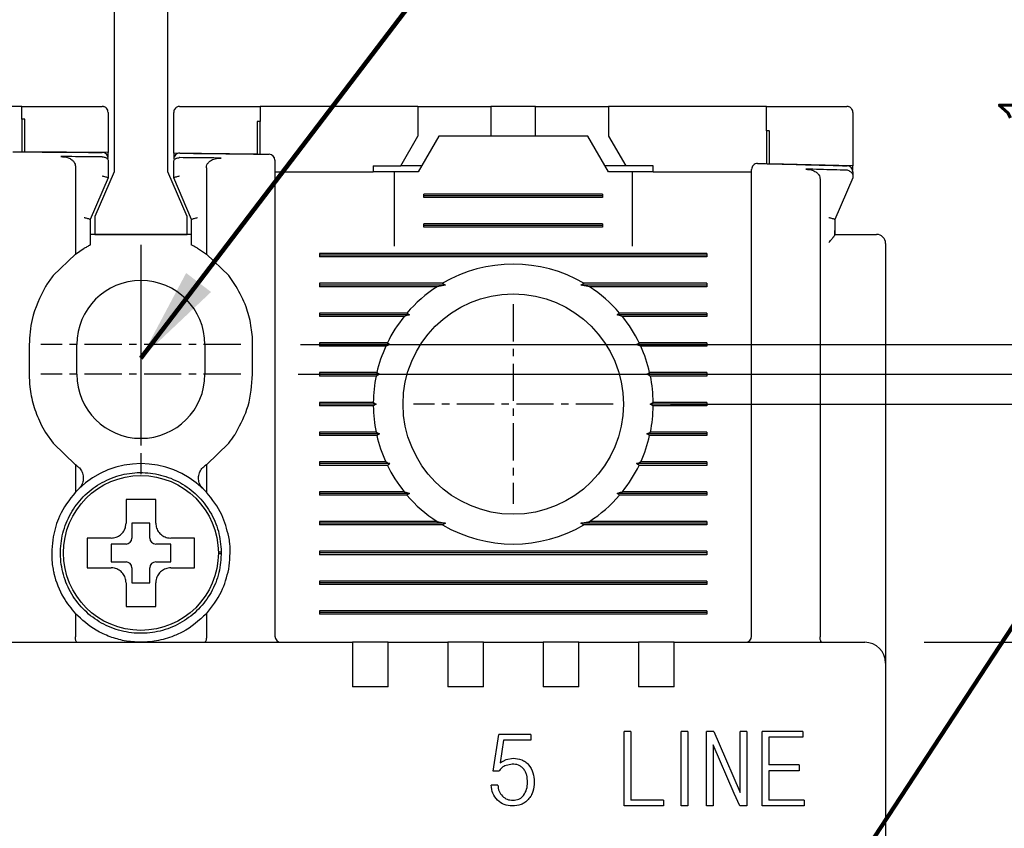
# Model space of a CAD drawing. Extents: x -417 to 993, y -1918 to 617.
# Tile 20 of 25: x 537 to 570, y 509 to 536. Entities that reach past the tile are written whole.
import ezdxf

# ---------------------------------------------------------------- set-up
doc = ezdxf.new("R2010")
doc.units = 0
doc.header["$MEASUREMENT"] = 0
doc.linetypes.add('CENTER', pattern=[2, 1.25, -0.25, 0.25, -0.25])
doc.layers.get('0').update_dxf_attribs({"linetype": 'CONTINUOUS'})
doc.layers.add('cen', color=1, linetype='CENTER')
doc.layers.add('di', color=3, linetype='CONTINUOUS')
doc.styles.add('KIM', font='ROMANS.shx', dxfattribs={"height": 5, "bigfont": 'GSG1.shx'})
doc.styles.get("Standard").update_dxf_attribs({"font": 'romans.shx', "height": 2, "bigfont": 'hgs.shx'})
doc.dimstyles.get("Standard").update_dxf_attribs({"dimscale": 0, "dimtxt": 2, "dimasz": 2, "dimexe": 0.5, "dimexo": 0.5, "dimgap": 1, "dimtad": 1, "dimdsep": 46, "dimtxsty": 'Standard', "dimcen": 0, "dimclrd": 3, "dimclre": 3, "dimclrt": 3, "dimadec": 0, "dimazin": 2, "dimtp": 0.1, "dimtm": 0.1, "dimtfac": 1, "dimtmove": 0, "dimatfit": 3, "dimfxl": 0, "dimtolj": 1, "dimarcsym": 0})
doc.dimstyles.new('STANDARD$0', dxfattribs={"dimtxt": 5, "dimasz": 5, "dimexe": 1, "dimexo": 2, "dimgap": 2, "dimtad": 1, "dimdec": 4, "dimzin": 12, "dimdsep": 46, "dimtxsty": 'KIM', "dimcen": -1, "dimdle": 0.1, "dimadec": 0, "dimazin": 0, "dimtfac": 1, "dimtdec": 4, "dimtmove": 0, "dimatfit": 3, "dimfxl": 0, "dimtolj": 1, "dimtzin": 0, "dimarcsym": 0})

# ---------------------------------------------------------------- blocks, each defined once
blk = doc.blocks.new('*D1071')
at = {"layer": 'di'}
for p, q in [((558.786, 522.894), (605.272, 522.894)), ((603.272, 520.094), (603.272, 445.694)), ((558.786, 442.894), (605.272, 442.894))]:
    blk.add_line(p, q, dxfattribs=at)
for points in [[(602.805, 520.094), (603.738, 520.094), (603.272, 522.894)], [(602.805, 445.694), (603.738, 445.694), (603.272, 442.894)]]:
    blk.add_solid(points, dxfattribs=at)
at = {"layer": 'di', "insert": (600.272, 482.894), "char_height": 2, "attachment_point": 5, "rotation": 90}
blk.add_mtext('\\A1;80', dxfattribs=at)
blk = doc.blocks.new('*D1072')
at = {"layer": 'di'}
for p, q in [((567.309, 514.894), (595.272, 514.894)), ((593.272, 512.094), (593.272, 453.694)), ((567.309, 450.894), (595.272, 450.894))]:
    blk.add_line(p, q, dxfattribs=at)
for points in [[(592.805, 512.094), (593.738, 512.094), (593.272, 514.894)], [(592.805, 453.694), (593.738, 453.694), (593.272, 450.894)]]:
    blk.add_solid(points, dxfattribs=at)
at = {"layer": 'di', "insert": (590.272, 482.894), "char_height": 2, "attachment_point": 5, "rotation": 90}
blk.add_mtext('\\A1;64', dxfattribs=at)
blk = doc.blocks.new('*D1063')
at = {"layer": 'di'}
for p, q in [((546.364, 524.894), (615.72, 524.894)), ((613.72, 522.094), (613.72, 443.694)), ((546.286, 440.894), (615.72, 440.894))]:
    blk.add_line(p, q, dxfattribs=at)
for points in [[(613.254, 522.094), (614.187, 522.094), (613.72, 524.894)], [(613.254, 443.694), (614.187, 443.694), (613.72, 440.894)]]:
    blk.add_solid(points, dxfattribs=at)
at = {"layer": 'di', "insert": (610.72, 482.894), "char_height": 2, "attachment_point": 5, "rotation": 90}
blk.add_mtext('\\A1;84', dxfattribs=at)
blk = doc.blocks.new('*D1067')
at = {"layer": 'di'}
for p, q in [((573.823, 527.694), (573.823, 535.089)), ((546.364, 524.894), (575.823, 524.894)), ((573.823, 523.894), (573.823, 524.894)), ((546.286, 523.894), (575.823, 523.894)), ((573.823, 521.094), (573.823, 518.294))]:
    blk.add_line(p, q, dxfattribs=at)
for points in [[(573.356, 527.694), (574.29, 527.694), (573.823, 524.894)], [(573.356, 521.094), (574.29, 521.094), (573.823, 523.894)]]:
    blk.add_solid(points, dxfattribs=at)
at = {"layer": 'di', "insert": (570.823, 532.851), "char_height": 2, "attachment_point": 5, "rotation": 90}
blk.add_mtext('\\A1;1', dxfattribs=at)
blk = doc.blocks.new('12323')
for p, q in [((3792.299, 1407.975), (3790.799, 1407.325)), ((3792.899, 1407.975), (3792.299, 1407.975)), ((3792.899, 1404.875), (3792.899, 1407.975)), ((3790.799, 1407.325), (3742.999, 1407.325)), ((3742.999, 1405.525), (3790.799, 1405.525)), ((3742.999, 1405.525), (3790.799, 1405.525)), ((3790.799, 1405.525), (3792.299, 1404.875)), ((3792.299, 1404.875), (3792.899, 1404.875))]:
    blk.add_line(p, q)

msp = doc.modelspace()

# ---------------------------------------------------------------- linework, layer by layer
for p, q in [((537.009, 532.894), (531.709, 532.894)), ((537.009, 532.466), (537.009, 532.894)), ((545.009, 532.894), (545.009, 532.391)), ((550.309, 532.894), (545.009, 532.894)), ((550.309, 532.894), (550.309, 531.894)), ((550.309, 532.894), (552.259, 532.894)), ((552.259, 532.894), (552.759, 532.894)), ((552.759, 532.894), (552.759, 531.894)), ((554.259, 532.894), (552.759, 532.894)), ((554.259, 531.894), (554.259, 532.894)), ((554.259, 532.894), (554.759, 532.894)), ((554.759, 532.894), (556.709, 532.894)), ((556.709, 532.894), (556.709, 531.894)), ((562.009, 532.894), (556.709, 532.894)), ((562.009, 532.07), (562.009, 532.894)), ((539.909, 532.694), (539.909, 531.345)), ((542.109, 531.324), (542.109, 532.694)), ((564.909, 532.694), (564.909, 530.894)), ((537.009, 532.466), (537.009, 531.366)), ((537.109, 531.366), (537.109, 532.466)), ((544.909, 532.392), (544.909, 531.292)), ((545.009, 531.291), (545.009, 532.391)), ((549.732, 530.894), (550.309, 531.894)), ((551.009, 531.894), (550.317, 530.694)), ((556.009, 531.894), (551.009, 531.894)), ((556.702, 530.694), (556.009, 531.894)), ((556.709, 531.894), (557.287, 530.894)), ((562.009, 532.07), (562.009, 530.97)), ((562.109, 530.968), (562.109, 532.067)), ((539.909, 531.345), (537.109, 531.366)), ((539.711, 531.198), (539.709, 531.198)), ((539.909, 531.197), (539.909, 531.345)), ((542.109, 531.324), (542.109, 531.173)), ((544.909, 531.292), (542.109, 531.324)), ((538.809, 530.882), (538.809, 527.931)), ((539.909, 531.066), (539.909, 530.494)), ((542.109, 530.494), (542.109, 531.041)), ((542.311, 531.173), (542.309, 531.173)), ((548.809, 530.894), (548.809, 530.694)), ((548.809, 530.894), (549.732, 530.894)), ((550.432, 530.894), (549.732, 530.894)), ((557.287, 530.894), (556.587, 530.894)), ((558.209, 530.894), (557.287, 530.894)), ((558.209, 530.694), (558.209, 530.894)), ((564.909, 530.894), (562.109, 530.968)), ((564.909, 530.75), (564.909, 530.894)), ((543.209, 530.836), (543.209, 527.931)), ((545.509, 530.694), (548.809, 530.694)), ((549.509, 530.694), (548.809, 530.694)), ((549.509, 530.694), (549.509, 528.194)), ((550.317, 530.694), (549.509, 530.694)), ((557.509, 530.694), (556.702, 530.694)), ((558.209, 530.694), (557.509, 530.694)), ((557.509, 528.194), (557.509, 530.694)), ((558.209, 530.694), (561.509, 530.694)), ((539.909, 530.494), (539.309, 529.094)), ((539.909, 530.494), (539.909, 530.494)), ((542.709, 529.094), (542.109, 530.494)), ((542.109, 530.494), (542.109, 530.494)), ((545.509, 530.205), (545.509, 515.094)), ((563.809, 530.456), (563.809, 515.08)), ((564.909, 530.494), (564.309, 529.094)), ((550.509, 529.836), (550.509, 529.951)), ((556.509, 529.951), (550.509, 529.951)), ((556.509, 529.894), (550.509, 529.894)), ((556.509, 529.951), (556.509, 529.836)), ((561.509, 515.094), (561.509, 529.895)), ((556.509, 529.836), (550.509, 529.836)), ((539.309, 529.094), (539.309, 528.236)), ((539.309, 529.094), (539.309, 529.094)), ((542.709, 528.236), (542.709, 529.094)), ((542.709, 529.094), (542.709, 529.094)), ((550.509, 528.836), (550.509, 528.951)), ((556.509, 528.951), (550.509, 528.951)), ((556.509, 528.894), (550.509, 528.894)), ((556.509, 528.951), (556.509, 528.836)), ((564.309, 529.094), (564.309, 528.727)), ((564.309, 529.094), (564.309, 529.094)), ((542.709, 528.594), (539.309, 528.594)), ((556.509, 528.836), (550.509, 528.836)), ((564.309, 528.58), (564.308, 528.58)), ((564.309, 528.727), (564.309, 528.58)), ((564.309, 528.594), (565.309, 528.594)), ((566.009, 528.294), (566.009, 515.021)), ((538.809, 527.931), (538.059, 527.209)), ((538.809, 527.931), (539.109, 528.127)), ((542.909, 528.127), (543.209, 527.931)), ((543.959, 527.209), (543.209, 527.931)), ((547.009, 527.951), (547.009, 527.836)), ((560.009, 527.951), (547.009, 527.951)), ((560.009, 527.894), (547.009, 527.894)), ((560.009, 527.951), (560.009, 527.836)), ((560.009, 527.836), (547.009, 527.836)), ((544.209, 526.849), (543.959, 527.209)), ((551.138, 526.951), (547.009, 526.951)), ((547.009, 526.951), (547.009, 526.836)), ((551.238, 526.894), (547.009, 526.894)), ((551.238, 526.894), (550.95, 526.836)), ((551.138, 526.951), (551.238, 526.894)), ((555.781, 526.894), (555.881, 526.951)), ((560.009, 526.894), (555.781, 526.894)), ((556.068, 526.836), (555.781, 526.894)), ((560.009, 526.951), (555.881, 526.951)), ((560.009, 526.951), (560.009, 526.836)), ((550.95, 526.836), (547.009, 526.836)), ((560.009, 526.836), (556.068, 526.836)), ((549.94, 525.951), (547.009, 525.951)), ((547.009, 525.951), (547.009, 525.836)), ((560.009, 525.951), (557.079, 525.951)), ((560.009, 525.951), (560.009, 525.836)), ((550.022, 525.894), (547.009, 525.894)), ((549.844, 525.836), (547.009, 525.836)), ((551.109, 525.694), (551.11, 525.71)), ((555.909, 525.71), (555.909, 525.694)), ((560.009, 525.894), (556.997, 525.894)), ((560.009, 525.836), (557.175, 525.836)), ((549.284, 524.951), (547.009, 524.951)), ((547.009, 524.951), (547.009, 524.836)), ((560.009, 524.951), (557.735, 524.951)), ((560.009, 524.951), (560.009, 524.836)), ((537.259, 524.894), (537.259, 523.894)), ((538.859, 523.894), (538.859, 524.894)), ((543.159, 524.894), (543.159, 523.894)), ((544.759, 523.894), (544.759, 524.894)), ((549.367, 524.894), (547.009, 524.894)), ((549.229, 524.836), (547.009, 524.836)), ((560.009, 524.894), (557.652, 524.894)), ((560.009, 524.836), (557.789, 524.836)), ((548.93, 523.951), (547.009, 523.951)), ((547.009, 523.951), (547.009, 523.836)), ((548.93, 523.951), (549.019, 523.894)), ((557.999, 523.894), (558.089, 523.951)), ((560.009, 523.951), (558.089, 523.951)), ((560.009, 523.951), (560.009, 523.836)), ((549.019, 523.894), (547.009, 523.894)), ((548.905, 523.836), (547.009, 523.836)), ((549.019, 523.894), (548.905, 523.836)), ((558.114, 523.836), (557.999, 523.894)), ((560.009, 523.894), (557.999, 523.894)), ((560.009, 523.836), (558.114, 523.836)), ((548.81, 522.951), (547.009, 522.951)), ((547.009, 522.951), (547.009, 522.836)), ((548.81, 522.951), (548.909, 522.894)), ((558.109, 522.894), (558.209, 522.951)), ((560.009, 522.951), (558.209, 522.951)), ((560.009, 522.951), (560.009, 522.836)), ((548.909, 522.894), (547.009, 522.894)), ((548.81, 522.836), (547.009, 522.836)), ((548.909, 522.894), (548.81, 522.836)), ((558.209, 522.836), (558.109, 522.894)), ((560.009, 522.894), (558.109, 522.894)), ((560.009, 522.836), (558.209, 522.836)), ((537.809, 521.939), (538.059, 521.579)), ((548.905, 521.951), (547.009, 521.951)), ((547.009, 521.951), (547.009, 521.836)), ((548.905, 521.951), (549.019, 521.894)), ((557.999, 521.894), (558.114, 521.951)), ((560.009, 521.951), (558.114, 521.951)), ((560.009, 521.951), (560.009, 521.836)), ((549.019, 521.894), (547.009, 521.894)), ((548.93, 521.836), (547.009, 521.836)), ((549.019, 521.894), (548.93, 521.836)), ((560.009, 521.894), (557.999, 521.894)), ((558.089, 521.836), (557.999, 521.894)), ((560.009, 521.836), (558.089, 521.836)), ((538.059, 521.579), (538.809, 520.857)), ((543.209, 520.857), (543.959, 521.579)), ((549.229, 520.951), (547.009, 520.951)), ((547.009, 520.951), (547.009, 520.836)), ((560.009, 520.951), (557.789, 520.951)), ((560.009, 520.951), (560.009, 520.836)), ((538.809, 520.857), (538.809, 519.933)), ((538.862, 520.819), (538.809, 520.857)), ((543.209, 520.857), (543.157, 520.819)), ((543.209, 520.857), (543.209, 519.933)), ((549.367, 520.894), (547.009, 520.894)), ((549.284, 520.836), (547.009, 520.836)), ((560.009, 520.894), (557.652, 520.894)), ((560.009, 520.836), (557.735, 520.836)), ((538.809, 519.933), (538.924, 520.05)), ((543.095, 520.05), (543.209, 519.933)), ((549.844, 519.951), (547.009, 519.951)), ((547.009, 519.951), (547.009, 519.836)), ((551.109, 520.078), (551.109, 520.094)), ((555.909, 520.094), (555.91, 520.078)), ((560.009, 519.951), (557.175, 519.951)), ((560.009, 519.951), (560.009, 519.836)), ((550.022, 519.894), (547.009, 519.894)), ((549.94, 519.836), (547.009, 519.836)), ((560.009, 519.894), (556.997, 519.894)), ((560.009, 519.836), (557.079, 519.836)), ((541.309, 518.894), (540.709, 518.894)), ((540.709, 518.894), (540.709, 518.394)), ((541.309, 518.394), (541.309, 518.894)), ((550.95, 518.951), (547.009, 518.951)), ((547.009, 518.951), (547.009, 518.836)), ((551.238, 518.894), (547.009, 518.894)), ((551.138, 518.836), (547.009, 518.836)), ((550.95, 518.951), (551.238, 518.894)), ((551.238, 518.894), (551.138, 518.836)), ((555.781, 518.894), (556.068, 518.951)), ((555.881, 518.836), (555.781, 518.894)), ((560.009, 518.894), (555.781, 518.894)), ((560.009, 518.836), (555.881, 518.836)), ((560.009, 518.951), (556.068, 518.951)), ((560.009, 518.951), (560.009, 518.836)), ((539.44, 518.394), (539.209, 518.394)), ((540.509, 518.194), (540.009, 518.194)), ((540.009, 518.194), (540.009, 517.594)), ((542.009, 518.194), (541.509, 518.194)), ((542.009, 517.594), (542.009, 518.194)), ((543.609, 517.928), (543.709, 517.928)), ((543.709, 517.86), (543.609, 517.86)), ((543.709, 517.928), (543.709, 517.86)), ((547.009, 517.951), (547.009, 517.836)), ((560.009, 517.951), (547.009, 517.951)), ((560.009, 517.894), (547.009, 517.894)), ((560.009, 517.836), (547.009, 517.836)), ((560.009, 517.951), (560.009, 517.836)), ((540.009, 517.594), (540.509, 517.594)), ((540.709, 517.394), (540.709, 516.894)), ((541.309, 516.894), (541.309, 517.394)), ((541.509, 517.594), (542.009, 517.594)), ((540.709, 516.894), (541.309, 516.894)), ((547.009, 516.951), (547.009, 516.836)), ((560.009, 516.951), (547.009, 516.951)), ((560.009, 516.894), (547.009, 516.894)), ((560.009, 516.836), (547.009, 516.836)), ((560.009, 516.951), (560.009, 516.836)), ((540.509, 516.324), (540.509, 516.094)), ((538.809, 515.854), (538.809, 515.08)), ((543.209, 515.854), (543.209, 515.08)), ((547.009, 515.951), (547.009, 515.836)), ((560.009, 515.951), (547.009, 515.951)), ((560.009, 515.894), (547.009, 515.894)), ((560.009, 515.836), (547.009, 515.836)), ((560.009, 515.951), (560.009, 515.836)), ((538.809, 515.08), (538.809, 515.078)), ((543.209, 515.078), (543.209, 515.08)), ((563.809, 515.08), (563.809, 515.078)), ((566.009, 515.021), (566.009, 514.194)), ((533.909, 514.894), (548.109, 514.894)), ((548.109, 514.894), (548.109, 514.202)), ((549.309, 514.894), (548.109, 514.894)), ((549.309, 514.894), (551.309, 514.894)), ((549.309, 514.202), (549.309, 514.894)), ((551.309, 514.894), (551.309, 514.202)), ((552.509, 514.894), (551.309, 514.894)), ((552.509, 514.894), (554.509, 514.894)), ((552.509, 514.202), (552.509, 514.894)), ((554.509, 514.894), (554.509, 514.202)), ((555.709, 514.894), (554.509, 514.894)), ((555.709, 514.894), (557.709, 514.894)), ((555.709, 514.202), (555.709, 514.894)), ((557.709, 514.894), (557.709, 514.202)), ((558.909, 514.894), (557.709, 514.894)), ((558.909, 514.894), (565.309, 514.894)), ((558.909, 514.202), (558.909, 514.894)), ((548.109, 514.202), (548.109, 513.394)), ((549.309, 513.394), (549.309, 514.202)), ((551.309, 514.202), (551.309, 513.394)), ((552.509, 513.394), (552.509, 514.202)), ((554.509, 514.202), (554.509, 513.394)), ((555.709, 513.394), (555.709, 514.202)), ((557.709, 514.202), (557.709, 513.394)), ((558.909, 513.394), (558.909, 514.202)), ((566.009, 514.194), (566.009, 451.594)), ((549.309, 513.394), (548.109, 513.394)), ((552.509, 513.394), (551.309, 513.394)), ((555.709, 513.394), (554.509, 513.394)), ((558.909, 513.394), (557.709, 513.394)), ((552.834, 510.564), (553.026, 511.798)), ((554.103, 511.798), (553.026, 511.798)), ((554.103, 511.798), (554.103, 511.605)), ((557.234, 509.394), (557.234, 511.894)), ((557.458, 511.894), (557.234, 511.894)), ((557.458, 511.894), (557.458, 509.586)), ((559.147, 509.394), (559.147, 511.894)), ((559.371, 511.894), (559.147, 511.894)), ((559.371, 511.894), (559.371, 509.394)), ((560.002, 509.394), (560.002, 511.894)), ((560.246, 511.894), (560.002, 511.894)), ((560.246, 511.894), (560.418, 511.477)), ((561.123, 509.842), (561.123, 511.894)), ((561.348, 511.894), (561.123, 511.894)), ((561.348, 511.894), (561.348, 509.394)), ((563.233, 511.894), (561.87, 511.894)), ((561.87, 509.394), (561.87, 511.894)), ((563.233, 511.701), (562.094, 511.701)), ((562.094, 511.701), (562.094, 510.772)), ((563.233, 511.894), (563.233, 511.701)), ((553.186, 511.605), (553.072, 510.838)), ((554.103, 511.605), (553.186, 511.605)), ((560.931, 509.811), (560.226, 511.445)), ((560.226, 511.445), (560.226, 509.394)), ((560.418, 511.477), (561.123, 509.842)), ((553.072, 510.838), (553.27, 510.956)), ((553.476, 510.804), (553.222, 510.743)), ((553.27, 510.956), (553.51, 510.996)), ((563.112, 510.772), (562.094, 510.772)), ((563.112, 510.772), (563.112, 510.58)), ((553.026, 510.564), (552.834, 510.564)), ((563.112, 510.58), (562.094, 510.58)), ((562.094, 510.58), (562.094, 509.586)), ((552.994, 510.093), (552.77, 510.093)), ((561.119, 509.394), (560.931, 509.811)), ((558.55, 509.394), (557.234, 509.394)), ((558.55, 509.586), (557.458, 509.586)), ((558.55, 509.586), (558.55, 509.394)), ((559.371, 509.394), (559.147, 509.394)), ((560.226, 509.394), (560.002, 509.394)), ((561.348, 509.394), (561.119, 509.394)), ((563.277, 509.394), (561.87, 509.394)), ((563.277, 509.586), (562.094, 509.586)), ((563.277, 509.586), (563.277, 509.394))]:
    msp.add_line(p, q)
at = {"flags": 128}
for points in [[(537.109, 532.466), (537.097, 532.466), (537.084, 532.466), (537.072, 532.466), (537.059, 532.466), (537.047, 532.466), (537.034, 532.466), (537.022, 532.466), (537.009, 532.466)], [(545.009, 532.391), (544.997, 532.391), (544.984, 532.391), (544.972, 532.391), (544.959, 532.392), (544.947, 532.392), (544.934, 532.392), (544.922, 532.392), (544.909, 532.392)], [(562.109, 532.067), (562.097, 532.068), (562.084, 532.068), (562.072, 532.068), (562.059, 532.069), (562.047, 532.069), (562.034, 532.069), (562.022, 532.07), (562.009, 532.07)], [(549.94, 525.951), (549.982, 525.922), (550.022, 525.894)], [(556.997, 525.894), (557.036, 525.922), (557.079, 525.951)], [(549.284, 524.951), (549.35, 524.906), (549.367, 524.894)], [(557.735, 520.836), (557.669, 520.882), (557.652, 520.894)], [(550.022, 519.894), (549.982, 519.866), (549.94, 519.836)], [(557.079, 519.836), (557.037, 519.866), (556.997, 519.894)]]:
    msp.add_lwpolyline(points, dxfattribs=at)
for centre, radius in [((553.509, 522.894), 3.7), ((541.009, 517.894), 2.6)]:
    msp.add_circle(centre, radius)
for centre, radius, start, end in [((539.709, 531.146), 0.2, 360, 89.5157), ((542.309, 531.122), 0.2, 89.4033, 180), ((545.309, 531.087), 0.2, 0, 89.2735), ((561.709, 530.778), 0.2, 88.5642, 180), ((564.709, 530.699), 0.2, 0, 88.4345), ((565.709, 528.294), 0.3, 0, 90), ((553.509, 522.894), 4.7, 59.6946, 120.3054), ((541.009, 524.894), 2.15, 0, 180), ((553.509, 522.894), 4.7, 122.9885, 139.4145), ((553.509, 522.894), 4.7, 40.5855, 57.0115), ((553.509, 522.894), 4.7, 141.2434, 154.0354), ((553.509, 522.894), 4.7, 25.9646, 38.7566), ((553.509, 522.894), 4.7, 155.591, 166.9942), ((553.509, 522.894), 4.7, 13.0058, 24.409), ((541.009, 523.894), 2.15, 180, 0), ((553.509, 522.894), 4.7, 168.4349, 179.2962), ((553.509, 522.894), 4.7, 0.7038, 11.5651), ((553.509, 522.894), 4.7, 180.7038, 191.5651), ((553.509, 522.894), 4.7, 348.4349, 359.2962), ((553.509, 522.894), 4.7, 193.0058, 204.409), ((553.509, 522.894), 4.7, 335.591, 346.9942), ((541.009, 517.894), 3, 45.9514, 134.0486), ((553.509, 522.894), 4.7, 205.9646, 218.7566), ((553.509, 522.894), 4.7, 321.2434, 334.0354), ((553.509, 522.894), 4.7, 220.5855, 237.0115), ((553.509, 522.894), 4.7, 302.9885, 319.4145), ((553.509, 522.894), 4.7, 239.6946, 300.3054), ((540.509, 518.394), 0.2, 270, 0), ((541.509, 518.394), 0.2, 180, 270), ((540.509, 517.394), 0.2, 0, 90), ((541.509, 517.394), 0.2, 90, 180), ((545.709, 515.094), 0.2, 180, 270), ((561.309, 515.094), 0.2, 270, 0), ((565.309, 514.194), 0.7, 0, 90)]:
    msp.add_arc(centre, radius, start, end)
for points, knots in [([(537.009, 532.894), (537.737, 532.894), (538.637, 532.894), (539.537, 532.894), (539.709, 532.894)], [0, 0, 0, 0, 0.808021, 1, 1, 1, 1]), ([(539.909, 532.694), (539.902, 532.74), (539.894, 532.797), (539.828, 532.857), (539.792, 532.877), (539.753, 532.89), (539.726, 532.894), (539.711, 532.894), (539.709, 532.894)], [0, 0, 0, 0, 0.586421, 0.714837, 0.843964, 0.916288, 0.989304, 1, 1, 1, 1]), ([(542.309, 532.894), (542.298, 532.893), (542.273, 532.892), (542.233, 532.88), (542.181, 532.852), (542.123, 532.789), (542.115, 532.731), (542.109, 532.694)], [0, 0, 0, 0, 0.062689, 0.141438, 0.269748, 0.524734, 1, 1, 1, 1]), ([(542.309, 532.894), (542.97, 532.894), (543.87, 532.894), (544.77, 532.894), (545.009, 532.894)], [0, 0, 0, 0, 0.734224, 1, 1, 1, 1]), ([(562.009, 532.894), (562.726, 532.894), (563.626, 532.894), (564.526, 532.894), (564.709, 532.894)], [0, 0, 0, 0, 0.796383, 1, 1, 1, 1]), ([(564.909, 532.694), (564.903, 532.74), (564.894, 532.796), (564.83, 532.855), (564.795, 532.876), (564.756, 532.889), (564.728, 532.893), (564.712, 532.894), (564.709, 532.894)], [0, 0, 0, 0, 0.58431, 0.710576, 0.837529, 0.909445, 0.982025, 1, 1, 1, 1]), ([(536.711, 531.368), (536.883, 531.367), (537.883, 531.361), (538.883, 531.353), (539.711, 531.346)], [0, 0, 0, 0, 0.172174, 1, 1, 1, 1]), ([(539.709, 531.198), (539.409, 531.2), (538.946, 531.204), (538.482, 531.208), (538.318, 531.209)], [0, 0, 0, 0, 0.646884, 1, 1, 1, 1]), ([(538.318, 531.209), (538.403, 531.202), (538.533, 531.191), (538.683, 531.113), (538.762, 531.037), (538.803, 530.957), (538.808, 530.905), (538.809, 530.882)], [0, 0, 0, 0, 0.389032, 0.594969, 0.761033, 0.893918, 1, 1, 1, 1]), ([(539.711, 531.198), (539.731, 531.197), (539.773, 531.194), (539.828, 531.176), (539.873, 531.148), (539.902, 531.111), (539.909, 531.082), (539.909, 531.067), (539.909, 531.066)], [0, 0, 0, 0, 0.184812, 0.369329, 0.561684, 0.774222, 0.990891, 1, 1, 1, 1]), ([(542.311, 531.322), (543.139, 531.313), (544.139, 531.302), (545.139, 531.289), (545.312, 531.287)], [0, 0, 0, 0, 0.827381, 1, 1, 1, 1]), ([(542.109, 531.041), (542.109, 531.042), (542.109, 531.057), (542.117, 531.087), (542.147, 531.124), (542.192, 531.152), (542.248, 531.17), (542.289, 531.172), (542.309, 531.173)], [0, 0, 0, 0, 0.009072, 0.230311, 0.441413, 0.632595, 0.816154, 1, 1, 1, 1]), ([(543.708, 531.158), (543.542, 531.16), (543.076, 531.165), (542.611, 531.17), (542.311, 531.173)], [0, 0, 0, 0, 0.357126, 1, 1, 1, 1]), ([(543.209, 530.836), (543.213, 530.868), (543.22, 530.932), (543.282, 531.021), (543.391, 531.101), (543.541, 531.151), (543.655, 531.156), (543.708, 531.158)], [0, 0, 0, 0, 0.146941, 0.293551, 0.479409, 0.75724, 1, 1, 1, 1]), ([(545.509, 531.087), (545.509, 531.086), (545.509, 531.081), (545.509, 531.009), (545.509, 530.814), (545.509, 530.537), (545.509, 530.316), (545.509, 530.205)], [0, 0, 0, 0, 0.070956, 0.303199, 0.535461, 0.76773, 1, 1, 1, 1]), ([(561.714, 530.978), (561.886, 530.973), (562.886, 530.948), (563.886, 530.921), (564.715, 530.899)], [0, 0, 0, 0, 0.171722, 1, 1, 1, 1]), ([(539.709, 530.559), (539.711, 530.558), (539.727, 530.555), (539.765, 530.547), (539.82, 530.533), (539.87, 530.517), (539.903, 530.504), (539.907, 530.497), (539.909, 530.494)], [0, 0, 0, 0, 0.014306, 0.155256, 0.3703964, 0.5814904, 0.7907125, 1, 1, 1, 1]), ([(542.109, 530.494), (542.112, 530.497), (542.116, 530.504), (542.149, 530.517), (542.199, 530.533), (542.254, 530.547), (542.292, 530.555), (542.308, 530.558), (542.309, 530.559)], [0, 0, 0, 0, 0.209288, 0.41851, 0.629604, 0.844744, 0.985694, 1, 1, 1, 1]), ([(561.509, 529.895), (561.509, 529.929), (561.509, 530.074), (561.509, 530.318), (561.509, 530.572), (561.509, 530.745), (561.509, 530.767), (561.509, 530.778)], [0, 0, 0, 0, 0.0717038, 0.3038527, 0.5359293, 0.7679639, 1, 1, 1, 1]), ([(563.326, 530.787), (563.411, 530.778), (563.541, 530.765), (563.688, 530.684), (563.766, 530.606), (563.804, 530.526), (563.808, 530.477), (563.809, 530.456)], [0, 0, 0, 0, 0.392749, 0.600225, 0.767411, 0.901701, 1, 1, 1, 1]), ([(564.714, 530.75), (564.412, 530.758), (563.95, 530.771), (563.487, 530.783), (563.326, 530.787)], [0, 0, 0, 0, 0.6516242, 1, 1, 1, 1]), ([(564.784, 530.732), (564.766, 530.739), (564.743, 530.748), (564.719, 530.75), (564.714, 530.75)], [0, 0, 0, 0, 0.777413, 1, 1, 1, 1]), ([(564.784, 530.732), (564.796, 530.726), (564.827, 530.709), (564.87, 530.672), (564.903, 530.624), (564.907, 530.586), (564.909, 530.567)], [0, 0, 0, 0, 0.167985, 0.443984, 0.72178, 1, 1, 1, 1]), ([(564.909, 530.699), (564.909, 530.689), (564.909, 530.674), (564.909, 530.595), (564.909, 530.567)], [0, 0, 0, 0, 0.648733, 1, 1, 1, 1]), ([(564.909, 530.567), (564.909, 530.554), (564.909, 530.528), (564.909, 530.502), (564.909, 530.494), (564.909, 530.494), (564.909, 530.494)], [0, 0, 0, 0, 0.356715, 0.717462, 0.93168, 1, 1, 1, 1]), ([(539.109, 529.158), (539.111, 529.158), (539.127, 529.154), (539.165, 529.146), (539.22, 529.132), (539.27, 529.117), (539.303, 529.103), (539.307, 529.097), (539.309, 529.094)], [0, 0, 0, 0, 0.014303, 0.155266, 0.370407, 0.581498, 0.790716, 1, 1, 1, 1]), ([(542.709, 529.094), (542.712, 529.097), (542.716, 529.103), (542.749, 529.117), (542.799, 529.132), (542.854, 529.146), (542.892, 529.154), (542.908, 529.158), (542.909, 529.158)], [0, 0, 0, 0, 0.2092835, 0.4185016, 0.6295928, 0.8447335, 0.9856967, 1, 1, 1, 1]), ([(564.109, 529.158), (564.111, 529.158), (564.127, 529.154), (564.165, 529.146), (564.22, 529.132), (564.27, 529.117), (564.303, 529.103), (564.307, 529.097), (564.309, 529.094)], [0, 0, 0, 0, 0.014303, 0.155266, 0.370407, 0.581498, 0.790716, 1, 1, 1, 1]), ([(564.109, 528.328), (564.11, 528.329), (564.141, 528.367), (564.198, 528.434), (564.263, 528.513), (564.298, 528.559), (564.306, 528.574), (564.308, 528.58)], [0, 0, 0, 0, 0.008619, 0.366636, 0.667244, 0.8834, 1, 1, 1, 1]), ([(564.308, 528.58), (564.309, 528.628), (564.309, 528.678), (564.309, 528.726), (564.309, 528.727)], [0, 0, 0, 0, 0.973007, 1, 1, 1, 1]), ([(565.309, 528.594), (565.354, 528.594), (565.444, 528.594), (565.563, 528.594), (565.653, 528.594), (565.702, 528.594), (565.707, 528.594), (565.709, 528.594)], [0, 0, 0, 0, 0.212955, 0.425889, 0.639443, 0.854314, 1, 1, 1, 1]), ([(539.309, 528.236), (539.307, 528.235), (539.303, 528.233), (539.273, 528.217), (539.227, 528.193), (539.17, 528.162), (539.129, 528.138), (539.109, 528.127)], [0, 0, 0, 0, 0.188954, 0.377385, 0.579407, 0.805366, 1, 1, 1, 1]), ([(542.909, 528.127), (542.88, 528.144), (542.825, 528.176), (542.758, 528.211), (542.717, 528.232), (542.712, 528.235), (542.709, 528.236)], [0, 0, 0, 0, 0.297961, 0.559955, 0.798942, 1, 1, 1, 1]), ([(538.059, 527.209), (537.984, 527.108), (537.898, 526.993), (537.819, 526.865), (537.809, 526.849)], [0, 0, 0, 0, 0.873396, 1, 1, 1, 1]), ([(537.809, 526.849), (537.627, 526.487), (537.316, 525.867), (537.276, 525.179), (537.259, 524.894)], [0, 0, 0, 0, 0.585065, 1, 1, 1, 1]), ([(544.759, 524.894), (544.759, 524.901), (544.759, 525.117), (544.719, 525.547), (544.551, 526.209), (544.329, 526.624), (544.209, 526.849)], [0, 0, 0, 0, 0.010804, 0.31547, 0.628954, 1, 1, 1, 1]), ([(550.022, 525.894), (550.005, 525.888), (549.945, 525.869), (549.886, 525.85), (549.844, 525.836)], [0, 0, 0, 0, 0.296332, 1, 1, 1, 1]), ([(557.175, 525.836), (557.133, 525.85), (557.074, 525.869), (557.014, 525.888), (556.997, 525.894)], [0, 0, 0, 0, 0.7036676, 1, 1, 1, 1]), ([(557.652, 524.894), (557.658, 524.898), (557.685, 524.917), (557.713, 524.936), (557.735, 524.951)], [0, 0, 0, 0, 0.205241, 1, 1, 1, 1]), ([(549.367, 524.894), (549.363, 524.892), (549.317, 524.873), (549.272, 524.854), (549.229, 524.836)], [0, 0, 0, 0, 0.076336, 1, 1, 1, 1]), ([(557.789, 524.836), (557.747, 524.854), (557.701, 524.873), (557.655, 524.892), (557.652, 524.894)], [0, 0, 0, 0, 0.923664, 1, 1, 1, 1]), ([(537.259, 523.894), (537.264, 523.754), (537.275, 523.406), (537.39, 522.851), (537.582, 522.337), (537.749, 522.044), (537.809, 521.939)], [0, 0, 0, 0, 0.203769, 0.508656, 0.822416, 1, 1, 1, 1]), ([(544.209, 521.939), (544.362, 522.231), (544.682, 522.844), (544.733, 523.534), (544.759, 523.894)], [0, 0, 0, 0, 0.477673, 1, 1, 1, 1]), ([(543.959, 521.579), (544.028, 521.67), (544.115, 521.787), (544.193, 521.912), (544.209, 521.939)], [0, 0, 0, 0, 0.784311, 1, 1, 1, 1]), ([(549.229, 520.951), (549.272, 520.934), (549.317, 520.914), (549.363, 520.895), (549.367, 520.894)], [0, 0, 0, 0, 0.922331, 1, 1, 1, 1]), ([(557.652, 520.894), (557.655, 520.895), (557.701, 520.914), (557.747, 520.934), (557.789, 520.951)], [0, 0, 0, 0, 0.077669, 1, 1, 1, 1]), ([(538.862, 520.819), (538.89, 520.797), (538.962, 520.74), (539.043, 520.612), (539.084, 520.446), (539.067, 520.276), (539.006, 520.14), (538.946, 520.074), (538.924, 520.05)], [0, 0, 0, 0, 0.1211815, 0.3120493, 0.5035284, 0.6956182, 0.8878237, 1, 1, 1, 1]), ([(543.095, 520.05), (543.089, 520.056), (543.043, 520.102), (542.976, 520.206), (542.935, 520.372), (542.951, 520.543), (543.023, 520.699), (543.106, 520.783), (543.154, 520.818), (543.157, 520.819)], [0, 0, 0, 0, 0.030924, 0.221865, 0.413398, 0.605556, 0.797871, 0.989794, 1, 1, 1, 1]), ([(549.367, 520.894), (549.361, 520.89), (549.333, 520.871), (549.306, 520.851), (549.284, 520.836)], [0, 0, 0, 0, 0.206513, 1, 1, 1, 1]), ([(543.709, 517.928), (543.689, 518.162), (543.647, 518.634), (543.355, 519.289), (542.917, 519.849), (542.345, 520.276), (541.683, 520.541), (540.975, 520.624), (540.269, 520.523), (539.614, 520.242), (539.054, 519.8), (538.627, 519.23), (538.362, 518.567), (538.279, 517.859), (538.38, 517.154), (538.661, 516.498), (539.103, 515.939), (539.674, 515.511), (540.336, 515.247), (541.044, 515.163), (541.75, 515.264), (542.405, 515.546), (542.965, 515.987), (543.39, 516.558), (543.665, 517.22), (543.695, 517.693), (543.709, 517.928)], [0, 0, 0, 0, 0.041425, 0.083575, 0.125, 0.166425, 0.208575, 0.25, 0.291425, 0.333575, 0.375, 0.416425, 0.458575, 0.5, 0.541425, 0.583575, 0.625, 0.666425, 0.708575, 0.75, 0.791425, 0.833575, 0.875, 0.916425, 0.958575, 1, 1, 1, 1]), ([(549.844, 519.951), (549.886, 519.938), (549.945, 519.918), (550.005, 519.899), (550.022, 519.894)], [0, 0, 0, 0, 0.702611, 1, 1, 1, 1]), ([(556.997, 519.894), (557.014, 519.899), (557.074, 519.918), (557.133, 519.938), (557.175, 519.951)], [0, 0, 0, 0, 0.297389, 1, 1, 1, 1]), ([(538.809, 519.933), (538.608, 519.68), (538.264, 519.244), (538.119, 518.676), (538.059, 518.439)], [0, 0, 0, 0, 0.583241, 1, 1, 1, 1]), ([(540.509, 519.694), (540.509, 519.65), (540.509, 519.575), (540.509, 519.497), (540.509, 519.464)], [0, 0, 0, 0, 0.571794, 1, 1, 1, 1]), ([(541.509, 519.464), (541.509, 519.497), (541.509, 519.575), (541.509, 519.65), (541.509, 519.694)], [0, 0, 0, 0, 0.428206, 1, 1, 1, 1]), ([(543.959, 518.439), (543.894, 518.692), (543.747, 519.26), (543.401, 519.693), (543.209, 519.933)], [0, 0, 0, 0, 0.445861, 1, 1, 1, 1]), ([(540.509, 519.464), (540.509, 519.298), (540.509, 519.108), (540.509, 518.918), (540.509, 518.894)], [0, 0, 0, 0, 0.871112, 1, 1, 1, 1]), ([(541.509, 518.894), (541.509, 518.918), (541.509, 519.108), (541.509, 519.298), (541.509, 519.464)], [0, 0, 0, 0, 0.128888, 1, 1, 1, 1]), ([(540.009, 518.394), (540.066, 518.399), (540.178, 518.41), (540.328, 518.496), (540.441, 518.623), (540.501, 518.764), (540.507, 518.857), (540.509, 518.894)], [0, 0, 0, 0, 0.214612, 0.429239, 0.643513, 0.857576, 1, 1, 1, 1]), ([(541.509, 518.894), (541.515, 518.838), (541.526, 518.725), (541.612, 518.575), (541.739, 518.462), (541.879, 518.402), (541.972, 518.396), (542.009, 518.394)], [0, 0, 0, 0, 0.214612, 0.429239, 0.643513, 0.857576, 1, 1, 1, 1]), ([(538.059, 518.439), (538.027, 518.145), (537.988, 517.78), (538.048, 517.418), (538.059, 517.348)], [0, 0, 0, 0, 0.807198, 1, 1, 1, 1]), ([(540.009, 518.394), (539.985, 518.394), (539.795, 518.394), (539.605, 518.394), (539.44, 518.394)], [0, 0, 0, 0, 0.128888, 1, 1, 1, 1]), ([(542.579, 518.394), (542.414, 518.394), (542.224, 518.394), (542.034, 518.394), (542.009, 518.394)], [0, 0, 0, 0, 0.871112, 1, 1, 1, 1]), ([(542.809, 518.394), (542.766, 518.394), (542.69, 518.394), (542.613, 518.394), (542.579, 518.394)], [0, 0, 0, 0, 0.571794, 1, 1, 1, 1]), ([(543.959, 517.348), (543.991, 517.637), (544.031, 518.005), (543.972, 518.362), (543.959, 518.439)], [0, 0, 0, 0, 0.78462, 1, 1, 1, 1]), ([(538.059, 517.348), (538.069, 517.299), (538.137, 516.965), (538.35, 516.419), (538.668, 516.028), (538.809, 515.854)], [0, 0, 0, 0, 0.0873637, 0.5935717, 1, 1, 1, 1]), ([(539.209, 517.394), (539.263, 517.394), (539.339, 517.394), (539.417, 517.394), (539.44, 517.394)], [0, 0, 0, 0, 0.70684, 1, 1, 1, 1]), ([(539.44, 517.394), (539.605, 517.394), (539.795, 517.394), (539.985, 517.394), (540.009, 517.394)], [0, 0, 0, 0, 0.871112, 1, 1, 1, 1]), ([(540.509, 516.894), (540.504, 516.95), (540.493, 517.062), (540.407, 517.212), (540.28, 517.325), (540.14, 517.385), (540.047, 517.391), (540.009, 517.394)], [0, 0, 0, 0, 0.214612, 0.429239, 0.643513, 0.857576, 1, 1, 1, 1]), ([(542.009, 517.394), (541.953, 517.388), (541.841, 517.377), (541.691, 517.291), (541.578, 517.164), (541.518, 517.024), (541.512, 516.931), (541.509, 516.894)], [0, 0, 0, 0, 0.2146123, 0.4292387, 0.6435135, 0.8575757, 1, 1, 1, 1]), ([(542.009, 517.394), (542.034, 517.394), (542.224, 517.394), (542.414, 517.394), (542.579, 517.394)], [0, 0, 0, 0, 0.128888, 1, 1, 1, 1]), ([(542.579, 517.394), (542.613, 517.394), (542.69, 517.394), (542.766, 517.394), (542.809, 517.394)], [0, 0, 0, 0, 0.428206, 1, 1, 1, 1]), ([(543.209, 515.854), (543.397, 516.089), (543.746, 516.526), (543.892, 517.089), (543.959, 517.348)], [0, 0, 0, 0, 0.538099, 1, 1, 1, 1]), ([(540.509, 516.894), (540.509, 516.869), (540.509, 516.679), (540.509, 516.489), (540.509, 516.324)], [0, 0, 0, 0, 0.128888, 1, 1, 1, 1]), ([(541.509, 516.324), (541.509, 516.489), (541.509, 516.679), (541.509, 516.869), (541.509, 516.894)], [0, 0, 0, 0, 0.871112, 1, 1, 1, 1]), ([(541.509, 516.094), (541.509, 516.147), (541.509, 516.223), (541.509, 516.301), (541.509, 516.324)], [0, 0, 0, 0, 0.70684, 1, 1, 1, 1]), ([(539.975, 515.078), (539.816, 515.144), (539.38, 515.326), (539.031, 515.649), (538.809, 515.854)], [0, 0, 0, 0, 0.364329, 1, 1, 1, 1]), ([(543.209, 515.854), (542.958, 515.626), (542.606, 515.306), (542.169, 515.128), (542.044, 515.078)], [0, 0, 0, 0, 0.713944, 1, 1, 1, 1]), ([(538.863, 514.894), (538.863, 514.894), (538.86, 514.894), (538.851, 514.897), (538.837, 514.915), (538.823, 514.957), (538.813, 515.012), (538.81, 515.056), (538.809, 515.078)], [0, 0, 0, 0, 0.013213, 0.11534, 0.344004, 0.565228, 0.782542, 1, 1, 1, 1]), ([(541.009, 514.894), (540.822, 514.903), (540.469, 514.919), (540.133, 515.027), (539.975, 515.078)], [0, 0, 0, 0, 0.532004, 1, 1, 1, 1]), ([(542.044, 515.078), (541.849, 515.017), (541.512, 514.913), (541.159, 514.899), (541.009, 514.894)], [0, 0, 0, 0, 0.575576, 1, 1, 1, 1]), ([(543.209, 515.078), (543.208, 515.056), (543.206, 515.012), (543.196, 514.957), (543.182, 514.915), (543.168, 514.897), (543.159, 514.894), (543.156, 514.894), (543.156, 514.894)], [0, 0, 0, 0, 0.217458, 0.434772, 0.655996, 0.88466, 0.986787, 1, 1, 1, 1]), ([(563.863, 514.894), (563.863, 514.894), (563.86, 514.894), (563.851, 514.897), (563.837, 514.915), (563.823, 514.957), (563.813, 515.012), (563.81, 515.056), (563.809, 515.078)], [0, 0, 0, 0, 0.013213, 0.11534, 0.344004, 0.565228, 0.782542, 1, 1, 1, 1]), ([(553.222, 510.743), (553.183, 510.72), (553.107, 510.672), (553.053, 510.6), (553.026, 510.564)], [0, 0, 0, 0, 0.501195, 1, 1, 1, 1]), ([(553.854, 510.641), (553.829, 510.666), (553.78, 510.717), (553.655, 510.789), (553.547, 510.798), (553.476, 510.804)], [0, 0, 0, 0, 0.250607, 0.49999, 1, 1, 1, 1]), ([(553.51, 510.996), (553.607, 510.988), (553.751, 510.976), (553.921, 510.882), (553.989, 510.815), (554.023, 510.781)], [0, 0, 0, 0, 0.499689, 0.749208, 1, 1, 1, 1]), ([(554.023, 510.781), (554.081, 510.693), (554.198, 510.517), (554.207, 510.305), (554.212, 510.199)], [0, 0, 0, 0, 0.4961539, 1, 1, 1, 1]), ([(553.988, 510.189), (553.983, 510.269), (553.977, 510.389), (553.924, 510.543), (553.877, 510.608), (553.854, 510.641)], [0, 0, 0, 0, 0.501016, 0.750433, 1, 1, 1, 1]), ([(552.982, 509.589), (552.921, 509.662), (552.8, 509.809), (552.78, 509.998), (552.77, 510.093)], [0, 0, 0, 0, 0.499277, 1, 1, 1, 1]), ([(552.994, 510.093), (553.001, 510.024), (553.014, 509.886), (553.101, 509.778), (553.144, 509.724)], [0, 0, 0, 0, 0.500579, 1, 1, 1, 1]), ([(553.855, 509.749), (553.896, 509.816), (553.979, 509.951), (553.985, 510.109), (553.988, 510.189)], [0, 0, 0, 0, 0.4970383, 1, 1, 1, 1]), ([(554.212, 510.199), (554.205, 510.092), (554.194, 509.934), (554.113, 509.736), (554.046, 509.654), (554.013, 509.613)], [0, 0, 0, 0, 0.500581, 0.749968, 1, 1, 1, 1]), ([(553.144, 509.724), (553.195, 509.683), (553.298, 509.601), (553.429, 509.591), (553.494, 509.586)], [0, 0, 0, 0, 0.499848, 1, 1, 1, 1]), ([(553.494, 509.586), (553.563, 509.592), (553.667, 509.602), (553.786, 509.673), (553.832, 509.724), (553.855, 509.749)], [0, 0, 0, 0, 0.5004333, 0.7497271, 1, 1, 1, 1]), ([(553.477, 509.394), (553.385, 509.401), (553.199, 509.415), (553.054, 509.531), (552.982, 509.589)], [0, 0, 0, 0, 0.500709, 1, 1, 1, 1]), ([(554.013, 509.613), (553.977, 509.578), (553.905, 509.509), (553.727, 509.414), (553.577, 509.402), (553.477, 509.394)], [0, 0, 0, 0, 0.251162, 0.501242, 1, 1, 1, 1])]:
    msp.add_open_spline(points, degree=3, knots=knots)
for points in [[(541.509, 519.694), (541.343, 519.694), (541.009, 519.694), (540.676, 519.694), (540.509, 519.694)], [(539.209, 518.394), (539.209, 518.227), (539.209, 517.894), (539.209, 517.56), (539.209, 517.394)], [(542.809, 517.394), (542.809, 517.56), (542.809, 517.894), (542.809, 518.227), (542.809, 518.394)], [(540.509, 516.094), (540.676, 516.094), (541.009, 516.094), (541.343, 516.094), (541.509, 516.094)]]:
    msp.add_open_spline(points, degree=3)
at = {"layer": 'cen'}
for p, q in [((541.009, 528.249), (541.009, 521.539)), ((541.009, 527.249), (541.009, 520.539)), ((553.509, 526.249), (553.509, 519.539)), ((544.364, 524.894), (537.655, 524.894)), ((544.364, 523.894), (537.655, 523.894)), ((556.864, 522.894), (550.155, 522.894))]:
    msp.add_line(p, q, dxfattribs=at)

# ---------------------------------------------------------------- block references
at = {"layer": 'di', "rotation": 270}
msp.add_blockref('12323', (-865.416, 4321.492), dxfattribs=at)

# ---------------------------------------------------------------- dimensions: what is measured, and where the dimension line sits
at = {"layer": 'di'}
for base, p1, p2, override, picture, middle in [((573.823, 523.894), (544.364, 524.894), (544.286, 523.894), {"dimtxt": 3, "dimasz": 2.8, "dimexe": 2, "dimdec": 2, "dimzin": 8, "dimtxsty": 'Standard', "dimcen": 0, "dimclrd": 256, "dimclre": 256, "dimclrt": 256, "dimadec": 2, "dimazin": 2, "dimtfac": 0.6, "dimtdec": 2, "dimtzin": 8, "dimlwd": 65535, "dimlwe": 65535, "dimarcsym": 1}, '*D1067', (573.823, 532.851)), ((613.72, 440.894), (544.364, 524.894), (544.286, 440.894), {"dimtxt": 3, "dimasz": 2.8, "dimexe": 2, "dimdec": 2, "dimzin": 8, "dimtxsty": 'Standard', "dimcen": 0, "dimclrd": 256, "dimclre": 256, "dimclrt": 256, "dimadec": 2, "dimazin": 2, "dimtfac": 0.6, "dimtdec": 2, "dimtmove": 0, "dimtzin": 8, "dimlwd": 65535, "dimlwe": 65535, "dimarcsym": 1}, '*D1063', (613.72, 482.894)), ((603.272, 442.894), (556.786, 522.894), (556.786, 442.894), {"dimtxt": 3, "dimasz": 2.8, "dimexe": 2, "dimdec": 2, "dimzin": 8, "dimtxsty": 'Standard', "dimcen": 0, "dimclrd": 256, "dimclre": 256, "dimclrt": 256, "dimadec": 2, "dimazin": 2, "dimtfac": 0.6, "dimtdec": 2, "dimtmove": 0, "dimtzin": 8, "dimlwd": 65535, "dimlwe": 65535, "dimarcsym": 1}, '*D1071', (603.272, 482.894)), ((593.272, 450.894), (565.309, 514.894), (565.309, 450.894), {"dimtxt": 3, "dimasz": 2.8, "dimexe": 2, "dimdec": 2, "dimzin": 8, "dimtxsty": 'Standard', "dimcen": 0, "dimclrd": 256, "dimclre": 256, "dimclrt": 256, "dimadec": 2, "dimazin": 2, "dimtfac": 0.6, "dimtdec": 2, "dimtmove": 0, "dimtzin": 8, "dimlwd": 65535, "dimlwe": 65535, "dimarcsym": 1}, '*D1072', (593.272, 482.894))]:
    dim = msp.add_linear_dim(base=base, p1=p1, p2=p2, angle=270, dimstyle='STANDARD$0', override=override, dxfattribs=at)
    dim.commit()
    dim.dimension.update_dxf_attribs({"geometry": picture, "text_midpoint": middle, "dimtype": 160})

# ---------------------------------------------------------------- leaders
at = {"layer": 'di', "annotation_type": 0, "has_hookline": 1, "hookline_direction": 0}
for points, text_width in [([(551.009, 485.994), (590.253, 545.981), (593.453, 545.981)], 29.244), ([(541.009, 524.432), (555.167, 543.048), (558.367, 543.048)], 22.19), ([(559.609, 485.994), (589.039, 533.707), (592.239, 533.707)], 31.087)]:
    msp.add_leader(points, dimstyle='Standard', override={"dimscale": 1, "dimtxt": 4, "dimasz": 3.2, "dimexe": 2, "dimexo": 2, "dimgap": 2, "dimclrd": 256, "dimclre": 256, "dimclrt": 256, "dimadec": 2, "dimtfac": 0.6, "dimlwd": 65535, "dimlwe": 65535, "dimarcsym": 1}, dxfattribs=dict(at, text_width=text_width))

doc.saveas('drawing.dxf')
